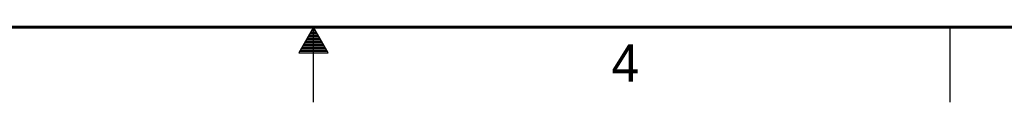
# Model space of a CAD drawing. Header units: inches. Extents: x 0 to 34, y 0 to 22.
# Tile 33 of 112: x 15 to 21.6, y 0 to 0.5. Entities that reach past the tile are written whole.
import ezdxf

# ---------------------------------------------------------------- set-up
doc = ezdxf.new("R2010")
doc.units = ezdxf.units.IN
doc.header["$LTSCALE"] = 1.87
doc.header["$MEASUREMENT"] = 0
doc.layers.get('0').update_dxf_attribs({"linetype": 'CONTINUOUS'})
doc.styles.get("Standard").update_dxf_attribs({"font": 'txt', "width": 0.8})

msp = doc.modelspace()

# ---------------------------------------------------------------- linework, layer by layer
at = {"color": 2, "linetype": 'CONTINUOUS'}
for p, q in [((17, 0.5), (16.902, 0.3303)), ((16.9769, 0.46), (17.0231, 0.46)), ((16.9827, 0.47), (17.0173, 0.47)), ((16.9885, 0.48), (17.0116, 0.48)), ((16.9942, 0.49), (17.0058, 0.49)), ((17.098, 0.3303), (17, 0.5)), ((17, 0), (17, 0.5)), ((21.25, 0), (21.25, 0.5)), ((16.9423, 0.4), (17.0578, 0.4)), ((16.9481, 0.41), (17.052, 0.41)), ((16.9538, 0.42), (17.0462, 0.42)), ((16.9596, 0.43), (17.0404, 0.43)), ((16.9654, 0.44), (17.0347, 0.44)), ((16.9712, 0.45), (17.0289, 0.45)), ((16.902, 0.3303), (17.098, 0.3303)), ((16.9076, 0.34), (17.0924, 0.34)), ((16.9134, 0.35), (17.0866, 0.35)), ((16.9192, 0.36), (17.0808, 0.36)), ((16.925, 0.37), (17.0751, 0.37)), ((16.9307, 0.38), (17.0693, 0.38)), ((16.9365, 0.39), (17.0635, 0.39))]:
    msp.add_line(p, q, dxfattribs=at)
at = {"color": 7, "linetype": 'CONTINUOUS', "const_width": 0.02}
msp.add_lwpolyline([(0.5, 0.5), (33.5, 0.5)], dxfattribs=at)

# ---------------------------------------------------------------- texts
at = {"color": 2, "linetype": 'CONTINUOUS'}
msp.add_text('4', height=0.25, dxfattribs=at).set_placement((18.9884, 0.1369))

doc.saveas('drawing.dxf')
